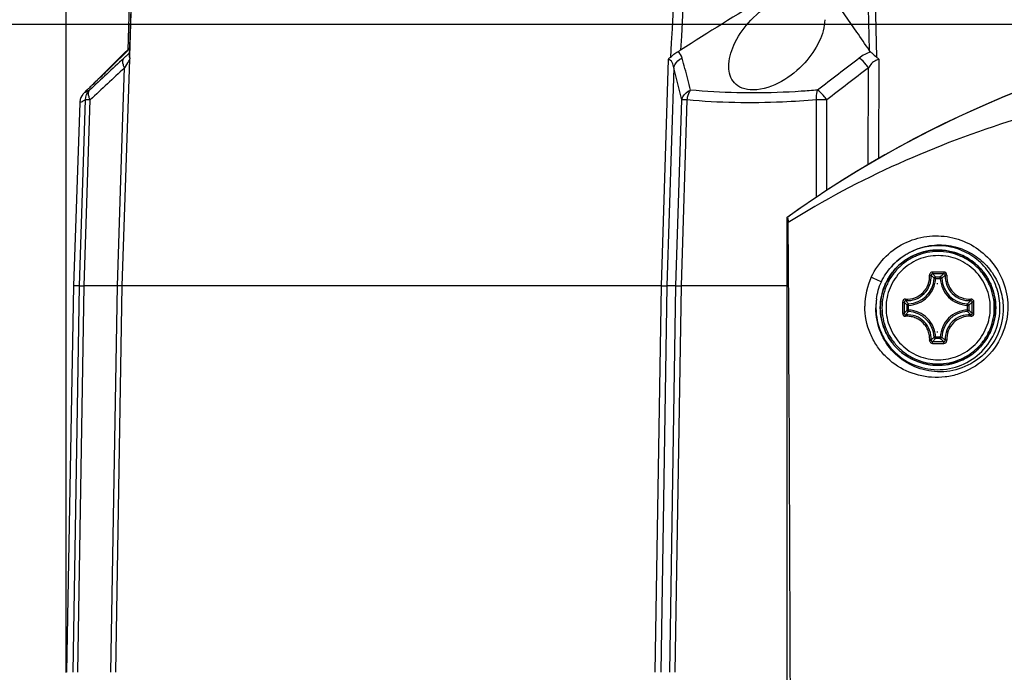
# Model space of a CAD drawing. Header units: millimetres. Extents: x 0 to 420, y 0 to 297.
# Tile 51 of 170: x 74 to 87, y 223 to 232. Entities that reach past the tile are written whole.
import ezdxf

# ---------------------------------------------------------------- set-up
doc = ezdxf.new("R2010")
doc.units = ezdxf.units.MM
doc.header["$LTSCALE"] = 23.1
doc.layers.get('0').update_dxf_attribs({"linetype": 'CONTINUOUS'})
doc.layers.add('DIM_PILOTEES', color=7, linetype='CONTINUOUS')
doc.styles.get("Standard").update_dxf_attribs({"font": 'txt', "width": 0.7})
doc.dimstyles.new('DIMSTYLE_1', dxfattribs={"dimtxt": 2.5, "dimasz": 3.5, "dimexe": 2, "dimexo": 0, "dimtad": 1, "dimdec": 0, "dimlfac": 5, "dimdsep": 46, "dimtxsty": 'Standard', "dimblk": '_FILLED', "dimblk1": '_FILLED', "dimblk2": '_FILLED', "dimcen": 0.09, "dimazin": 2, "dimtp": 0.5, "dimtm": 0.5, "dimtfac": 1, "dimtdec": 0, "dimtofl": 0, "dimtmove": 0, "dimatfit": 3, "dimldrblk": '_FILLED', "dimfxl": 0, "dimtolj": 1, "dimarcsym": 0})
doc.dimstyles.new('DIMSTYLE_5', dxfattribs={"dimtxt": 2.5, "dimasz": 3.5, "dimexe": 2, "dimexo": 0, "dimtad": 1, "dimdec": 0, "dimlfac": 5, "dimdsep": 46, "dimtxsty": 'Standard', "dimblk": '_FILLED', "dimblk1": '_FILLED', "dimblk2": '_FILLED', "dimcen": 0.09, "dimazin": 2, "dimtp": 0.3, "dimtm": 0.3, "dimtfac": 1, "dimtdec": 0, "dimtofl": 0, "dimtmove": 0, "dimatfit": 3, "dimldrblk": '_FILLED', "dimfxl": 0, "dimtolj": 1, "dimarcsym": 0})

# ---------------------------------------------------------------- blocks, each defined once
blk = doc.blocks.new('_FILLED')
at = {"color": 0, "linetype": 'ByBlock'}
blk.add_solid([(0, 0), (-1, 0.1429), (-1, -0.1429)], dxfattribs=at)
blk = doc.blocks.new('*D1')
at = {"layer": 'DIM_PILOTEES', "color": 2, "linetype": 'Continuous'}
for p, q in [((83.928, 250.06), (41.829, 250.06)), ((43.829, 250.06), (43.829, 210.725)), ((43.829, 171.39), (43.829, 210.725)), ((73.803, 171.39), (41.829, 171.39))]:
    blk.add_line(p, q, dxfattribs=at)
at = {"layer": 'DIM_PILOTEES', "color": 2, "linetype": 'Continuous', "xscale": 3.5, "yscale": 3.5, "zscale": 3.5}
for p, rotation in [((43.829, 250.06), 90), ((43.829, 171.39), 270)]:
    blk.add_blockref('_FILLED', p, dxfattribs=dict(at, rotation=rotation))
at = {"layer": 'DIM_PILOTEES', "color": 2, "linetype": 'Continuous', "insert": (40.704, 210.725), "char_height": 2.5, "width": 8.30357, "attachment_point": 2, "rotation": 90, "line_spacing_factor": 0.9}
blk.add_mtext('{\\ftxt;\\W0.0001;\\H0.0001;\\~}{\\ftxt;\\W2.2142857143;\\H2.5; }{\\ftxt;\\W0.0001;\\H0.0001;\\~}', dxfattribs=at)
blk = doc.blocks.new('*D2')
at = {"layer": 'DIM_PILOTEES', "color": 2, "linetype": 'Continuous'}
for p, q in [((81.688, 250.06), (48.889, 250.06)), ((50.889, 250.06), (50.889, 213.255)), ((50.889, 176.45), (50.889, 213.255)), ((75.449, 176.45), (48.889, 176.45))]:
    blk.add_line(p, q, dxfattribs=at)
at = {"layer": 'DIM_PILOTEES', "color": 2, "linetype": 'Continuous', "xscale": 3.5, "yscale": 3.5, "zscale": 3.5}
for p, rotation in [((50.889, 250.06), 90), ((50.889, 176.45), 270)]:
    blk.add_blockref('_FILLED', p, dxfattribs=dict(at, rotation=rotation))
at = {"layer": 'DIM_PILOTEES', "color": 2, "linetype": 'Continuous', "insert": (47.764, 213.255), "char_height": 2.5, "width": 8.57143, "attachment_point": 2, "rotation": 90, "line_spacing_factor": 0.9}
blk.add_mtext('{\\ftxt;\\W0.0001;\\H0.0001;\\~}{\\ftxt;\\W2.2857142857;\\H2.5; }{\\ftxt;\\W0.0001;\\H0.0001;\\~}', dxfattribs=at)
blk = doc.blocks.new('*D5')
at = {"layer": 'DIM_PILOTEES', "color": 2, "linetype": 'Continuous'}
for p, q in [((74.377, 222.95), (74.377, 258.489)), ((110.922, 222.95), (110.922, 258.489)), ((74.377, 256.489), (92.649, 256.489)), ((110.922, 256.489), (92.649, 256.489))]:
    blk.add_line(p, q, dxfattribs=at)
at = {"layer": 'DIM_PILOTEES', "color": 2, "linetype": 'Continuous', "xscale": 3.5, "yscale": 3.5, "zscale": 3.5, "rotation": 180}
blk.add_blockref('_FILLED', (74.377, 256.489), dxfattribs=at)
at = {"layer": 'DIM_PILOTEES', "color": 2, "linetype": 'Continuous', "xscale": 3.5, "yscale": 3.5, "zscale": 3.5}
blk.add_blockref('_FILLED', (110.922, 256.489), dxfattribs=at)
at = {"layer": 'DIM_PILOTEES', "color": 2, "linetype": 'Continuous', "insert": (92.649, 259.614), "char_height": 2.5, "width": 7.76786, "attachment_point": 2, "line_spacing_factor": 0.9}
blk.add_mtext('{\\ftxt;\\W0.0001;\\H0.0001;\\~}{\\ftxt;\\W2.0714285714;\\H2.5; }{\\ftxt;\\W0.0001;\\H0.0001;\\~}', dxfattribs=at)
blk = doc.blocks.new('*D11')
at = {"layer": 'DIM_PILOTEES', "color": 2, "linetype": 'Continuous'}
for p, q in [((83.928, 250.06), (57.79, 250.06)), ((59.79, 250.06), (59.79, 240.947)), ((59.79, 231.834), (59.79, 240.947)), ((90.972, 231.834), (57.79, 231.834))]:
    blk.add_line(p, q, dxfattribs=at)
at = {"layer": 'DIM_PILOTEES', "color": 2, "linetype": 'Continuous', "xscale": 3.5, "yscale": 3.5, "zscale": 3.5}
for p, rotation in [((59.79, 250.06), 90), ((59.79, 231.834), 270)]:
    blk.add_blockref('_FILLED', p, dxfattribs=dict(at, rotation=rotation))
at = {"layer": 'DIM_PILOTEES', "color": 2, "linetype": 'Continuous', "insert": (56.665, 240.947), "char_height": 2.5, "width": 5.08929, "attachment_point": 2, "rotation": 90, "line_spacing_factor": 0.9}
blk.add_mtext('{\\ftxt;\\W0.0001;\\H0.0001;\\~}{\\ftxt;\\W1.3571428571;\\H2.5; }{\\ftxt;\\W0.0001;\\H0.0001;\\~}', dxfattribs=at)

msp = doc.modelspace()

# ---------------------------------------------------------------- linework, layer by layer
at = {"color": 7, "linetype": 'Continuous'}
for p, q in [((75.191, 231.4576), (75.2082, 231.4747)), ((75.2082, 231.4747), (75.2501, 231.5164)), ((75.2498, 231.5047), (75.2205, 231.4757)), ((75.1468, 228.2504), (75.2502, 231.3534)), ((75.2472, 231.386), (75.2477, 231.4018)), ((82.6276, 231.3534), (82.5308, 228.2504)), ((85.5182, 230), (85.5206, 231.3534)), ((75.1561, 230.5695), (75.1784, 231.2391)), ((82.7051, 231.2391), (82.6115, 228.2504)), ((85.3714, 229.9126), (85.3735, 231.2391)), ((74.6226, 230.8962), (74.6628, 230.9364)), ((74.5581, 228.2504), (74.6414, 230.8001)), ((74.6251, 228.2504), (74.7085, 230.8001)), ((82.735, 228.2504), (82.8153, 230.8001)), ((82.8095, 228.2504), (82.8905, 230.8001)), ((84.663, 229.4677), (84.6638, 230.8001)), ((84.8028, 229.5587), (84.8039, 230.8001)), ((74.5636, 230.7609), (74.4759, 228.2504)), ((75.0789, 228.2504), (75.1561, 230.5695)), ((84.2533, 229.1826), (84.2603, 229.1851)), ((84.2533, 229.1826), (84.2533, 208.5504)), ((86.2937, 228.3524), (86.2739, 228.3533)), ((86.2937, 228.3524), (86.3585, 228.3524)), ((86.2938, 228.3723), (86.3586, 228.3723)), ((86.3585, 228.3524), (86.3785, 228.3533)), ((74.4759, 228.2504), (74.3834, 222.9504)), ((74.4718, 222.9504), (74.5581, 228.2504)), ((74.5581, 228.2504), (74.4759, 228.2504)), ((74.5387, 222.9504), (74.6251, 228.2504)), ((75.0789, 228.2504), (74.6251, 228.2504)), ((74.9908, 222.9504), (75.0789, 228.2504)), ((75.0587, 222.9504), (75.1468, 228.2504)), ((82.5308, 228.2504), (75.1468, 228.2504)), ((82.5308, 228.2504), (82.4481, 222.9504)), ((82.6115, 228.2504), (82.5285, 222.9504)), ((82.735, 228.2504), (82.6115, 228.2504)), ((82.6516, 222.9504), (82.735, 228.2504)), ((82.7253, 222.9504), (82.8095, 228.2504)), ((84.2533, 228.2504), (82.8095, 228.2504)), ((85.9241, 227.9828), (85.9044, 227.9828)), ((85.9044, 227.918), (85.9044, 227.9828)), ((85.9241, 227.918), (85.9241, 227.9828)), ((86.728, 227.9828), (86.7481, 227.9828)), ((86.728, 227.9828), (86.728, 227.918)), ((86.7481, 227.9828), (86.7481, 227.918)), ((85.9241, 227.918), (85.9044, 227.918)), ((86.728, 227.918), (86.7481, 227.918)), ((86.2937, 227.5484), (86.2739, 227.5475)), ((86.3585, 227.5484), (86.2937, 227.5484)), ((86.3585, 227.5484), (86.3785, 227.5475)), ((86.3586, 227.5286), (86.2938, 227.5286))]:
    msp.add_line(p, q, dxfattribs=at)
at = {"color": 2, "linetype": 'Continuous'}
for p, q in [((86.3119, 228.2804), (86.3259, 228.2804)), ((86.3119, 227.6204), (86.3259, 227.6204))]:
    msp.add_line(p, q, dxfattribs=at)
at = {"color": 7, "linetype": 'Continuous'}
for points in [[(75.6161, 243.8504), (75.5536, 241.9243), (75.4873, 239.8671), (75.4203, 237.7762), (75.3527, 235.6517), (75.2844, 233.4936), (75.2214, 231.4879)], [(75.6343, 243.8504), (75.5733, 241.9248), (75.5087, 239.868), (75.4434, 237.7773), (75.3774, 235.6526), (75.3108, 233.4941), (75.2467, 231.4018)], [(74.6168, 230.8901), (74.6045, 230.8755), (74.5915, 230.8562), (74.5795, 230.8325), (74.57, 230.8048), (74.5645, 230.7749), (74.5636, 230.7609)]]:
    msp.add_lwpolyline(points, dxfattribs=at)
for centre, radius, start, end in [((6012.1085, -89.2507), 5938.1107, 176.78427782, 176.90472785), ((6137.082, -93.6423), 6063.006, 176.80902312, 176.92608982), ((107.2184, 193.6125), 45.0589, 121.09183, 122.81529), ((63.2559, 216.679), 26.6221, 34.42786, 35.6582), ((92.8065, 217.3513), 14.5991, 97.23415, 125.86421), ((92.81, 217.3513), 14.5991, 97.23413, 125.84733), ((60.1874, 214.5669), 30.3472, 33.87292, 34.44161), ((-5.9806, 313.3309), 115.2913, 314.446005, 314.753461), ((112.8742, 190.5297), 55.5873, 132.71231, 133.37534), ((77.8698, 228.4485), 3.9817, 132.12477, 132.72384), ((74.3621, 231.2927), 0.8902, 3.91224, 4.4902), ((82.8009, 231.2102), 0.2248, 128.57793, 140.42343), ((18.2384, 214.5185), 66.7464, 14.370255, 14.626929), ((122.7928, 181.8142), 62.1749, 127.146269, 127.811228), ((85.3467, 231.1986), 0.2329, 41.67055, 53.56368), ((113.2114, 190.0676), 56.0501, 132.73081, 133.38817), ((13.1299, 213.5445), 71.79, 13.907877, 14.269158), ((123.3904, 181.3313), 62.7381, 127.298027, 127.95481), ((13.578, 213.3226), 71.5578, 14.24817, 14.371764), ((84.7338, 225.7765), 5.024, 89.2008, 90.79919), ((-3982.3026, 208.523), 4066.6303, 359.7540851, 0.2901624), ((86.3269, 227.9504), 0.7905, 117.2917, 242.70811), ((86.3268, 227.9505), 0.7904, 66.74844, 117.29109), ((86.2865, 227.9663), 0.9621, 155.24937, 179.59304), ((85.9062, 228.3704), 0.3681, 272.66162, 357.34056), ((86.3294, 205.6006), 22.8393, 89.99856, 90.19164), ((86.3298, 205.7656), 22.6503, 90.00001, 90.19313), ((86.3298, 205.7846), 22.6313, 89.80679, 90.00001), ((86.3306, 205.6197), 22.8201, 89.80829, 90.00148), ((87.1795, 227.5212), 1.1824, 130.84429, 133.96348), ((86.7462, 228.3704), 0.3681, 182.65943, 267.33838), ((86.3419, 227.9436), 0.8668, 171.62351, 179.54595), ((110.7411, 227.9513), 24.9005, 179.82488, 180.17909), ((110.5582, 227.9505), 24.6938, 179.82294, 180.17716), ((86.6294, 228.6798), 1.0057, 220.48988, 223.86705), ((65.8877, 227.9505), 20.9075, 359.79075, 0.20913), ((65.7369, 227.9512), 21.0825, 359.78886, 0.20721), ((86.6295, 227.221), 1.0058, 136.13297, 139.50999), ((85.9062, 227.5304), 0.3681, 2.65939, 87.33838), ((86.7462, 227.5304), 0.3681, 92.66157, 177.34061), ((86.3294, 250.3003), 22.8392, 269.80837, 270.00145), ((86.3298, 250.1354), 22.6503, 269.80687, 269.99998), ((86.3298, 250.1163), 22.6313, 269.99999, 270.19321), ((86.3306, 250.2811), 22.8201, 269.99854, 270.19172), ((87.1794, 228.3795), 1.1823, 226.0363, 229.15587), ((86.3268, 227.9504), 0.7904, 242.70873, 293.25136)]:
    msp.add_arc(centre, radius, start, end, dxfattribs=at)
for points in [[(75.2477, 231.4018), (75.3744, 235.5514), (75.5032, 239.701), (75.6348, 243.8504)], [(85.0912, 243.8504), (85.1906, 239.7273), (85.2881, 235.6042), (85.3839, 231.481)], [(85.1844, 243.8504), (85.2866, 239.6957), (85.3866, 235.5408), (85.485, 231.386)], [(82.7995, 231.481), (82.7877, 231.4734), (82.7755, 231.4664), (82.763, 231.4601)], [(82.8215, 231.3736), (82.8127, 231.4073), (82.7918, 231.4405), (82.763, 231.4601)], [(85.4024, 231.4601), (85.3473, 231.4394), (85.2953, 231.4091), (85.2484, 231.3736)], [(85.4024, 231.4601), (85.3954, 231.4662), (85.3891, 231.4733), (85.3839, 231.481)], [(75.2467, 231.4018), (75.2465, 231.3965), (75.2466, 231.3912), (75.2472, 231.386)], [(75.2472, 231.386), (75.2481, 231.3781), (75.2489, 231.3703), (75.2495, 231.3624)], [(74.6414, 230.8001), (74.6426, 230.8487), (74.664, 230.8999), (74.6982, 230.9345)], [(85.5503, 228.3059), (85.5847, 228.3809), (85.6332, 228.4499), (85.6877, 228.5119)], [(85.4843, 228.0698), (85.4958, 228.1507), (85.5162, 228.2316), (85.5503, 228.3059)]]:
    msp.add_open_spline(points, degree=3, dxfattribs=at)
for points, knots in [([(83.4583, 231.2525), (83.4566, 231.3547), (83.5217, 231.5779), (83.7266, 231.8787), (83.9814, 232.1017), (84.2338, 232.2222), (84.3736, 232.2557), (84.442, 232.2557)], [0, 0, 0, 0, 0.2033151, 0.4450621, 0.7201247, 0.863884, 1, 1, 1, 1]), ([(84.7744, 231.9), (84.7727, 231.7981), (84.708, 231.5791), (84.5018, 231.2836), (84.1969, 231.0343), (83.9284, 230.9361), (83.7922, 230.9361)], [0, 0, 0, 0, 0.2068687, 0.4485921, 0.7232835, 1, 1, 1, 1]), ([(75.2205, 231.4757), (75.1572, 231.4129), (75.0638, 231.3208), (74.9419, 231.202), (74.8587, 231.1214), (74.7853, 231.051), (74.7323, 230.9999), (74.698, 230.9684), (74.681, 230.9509), (74.6694, 230.9431), (74.665, 230.9361), (74.6632, 230.9361)], [0, 0, 0, 0, 0.3445712, 0.5072632, 0.6584052, 0.7923443, 0.9008502, 0.9423684, 0.9734448, 0.9929322, 1, 1, 1, 1]), ([(75.248, 231.4448), (75.2442, 231.4415), (75.2277, 231.4274), (75.2115, 231.4129), (75.199, 231.4017)], [0, 0, 0, 0, 0.230056, 1, 1, 1, 1]), ([(82.6607, 231.386), (82.6768, 231.3988), (82.7072, 231.4283), (82.7437, 231.4503), (82.763, 231.4601)], [0, 0, 0, 0, 0.4875751, 1, 1, 1, 1]), ([(85.4024, 231.4601), (85.4085, 231.4547), (85.4365, 231.4306), (85.4617, 231.4031), (85.485, 231.386)], [0, 0, 0, 0, 0.2191283, 1, 1, 1, 1]), ([(75.1784, 231.2391), (75.1717, 231.2521), (75.1536, 231.2929), (75.1484, 231.3492), (75.1683, 231.3736)], [0, 0, 0, 0, 0.3168694, 1, 1, 1, 1]), ([(75.2435, 231.3476), (75.2386, 231.3415), (75.2156, 231.306), (75.195, 231.2692), (75.1784, 231.2391)], [0, 0, 0, 0, 0.1846882, 1, 1, 1, 1]), ([(75.2502, 231.3534), (75.2492, 231.3536), (75.2466, 231.3512), (75.2447, 231.3491), (75.2435, 231.3476)], [0, 0, 0, 0, 0.3283557, 1, 1, 1, 1]), ([(82.7051, 231.2391), (82.7023, 231.2647), (82.6948, 231.3027), (82.6652, 231.3451), (82.6399, 231.3536), (82.6276, 231.3534)], [0, 0, 0, 0, 0.5140711, 0.7539857, 1, 1, 1, 1]), ([(82.7051, 231.2391), (82.7077, 231.2531), (82.7275, 231.3112), (82.7791, 231.3547), (82.8215, 231.3736)], [0, 0, 0, 0, 0.2340441, 1, 1, 1, 1]), ([(85.3735, 231.2391), (85.364, 231.253), (85.3274, 231.302), (85.2849, 231.3479), (85.2484, 231.3736)], [0, 0, 0, 0, 0.273031, 1, 1, 1, 1]), ([(85.5206, 231.3534), (85.505, 231.3537), (85.4414, 231.3339), (85.3998, 231.2795), (85.3735, 231.2391)], [0, 0, 0, 0, 0.2445439, 1, 1, 1, 1]), ([(83.7922, 230.9361), (83.7414, 230.9361), (83.6467, 230.9497), (83.4982, 231.0458), (83.4597, 231.175), (83.4583, 231.2525)], [0, 0, 0, 0, 0.2976119, 0.5454904, 1, 1, 1, 1]), ([(90.9166, 231.239), (90.3133, 231.1792), (89.1222, 231.0038), (86.8518, 230.4306), (85.2383, 229.7273), (84.2755, 229.1175)], [0, 0, 0, 0, 0.2590413, 0.5131288, 1, 1, 1, 1]), ([(74.6982, 230.9345), (74.6916, 230.9309), (74.6711, 230.9197), (74.6506, 230.9085), (74.6365, 230.9015)], [0, 0, 0, 0, 0.3246522, 1, 1, 1, 1]), ([(74.7085, 230.8001), (74.7016, 230.8131), (74.6831, 230.8536), (74.6777, 230.9107), (74.6982, 230.9345)], [0, 0, 0, 0, 0.3192865, 1, 1, 1, 1]), ([(82.8153, 230.8001), (82.8179, 230.8141), (82.8384, 230.8728), (82.8913, 230.916), (82.9345, 230.9345)], [0, 0, 0, 0, 0.2332117, 1, 1, 1, 1]), ([(82.8905, 230.8001), (82.8915, 230.8126), (82.8982, 230.8595), (82.915, 230.9056), (82.9345, 230.9345)], [0, 0, 0, 0, 0.2639455, 1, 1, 1, 1]), ([(83.7927, 230.8952), (83.7187, 230.8951), (83.4323, 230.8977), (83.146, 230.9137), (82.9345, 230.9345)], [0, 0, 0, 0, 0.2582088, 1, 1, 1, 1]), ([(84.6758, 230.9345), (84.6006, 230.9282), (84.3068, 230.9062), (84.012, 230.8957), (83.7927, 230.8952)], [0, 0, 0, 0, 0.2558143, 1, 1, 1, 1]), ([(84.6638, 230.8001), (84.663, 230.8125), (84.6619, 230.8575), (84.6663, 230.9032), (84.6758, 230.9345)], [0, 0, 0, 0, 0.2748647, 1, 1, 1, 1]), ([(84.8039, 230.8001), (84.7942, 230.814), (84.7565, 230.8632), (84.713, 230.9092), (84.6758, 230.9345)], [0, 0, 0, 0, 0.273646, 1, 1, 1, 1]), ([(74.6414, 230.8001), (74.6301, 230.794), (74.6116, 230.7845), (74.5846, 230.7692), (74.5746, 230.7665), (74.5635, 230.7592), (74.5636, 230.7609)], [0, 0, 0, 0, 0.4419944, 0.7563043, 0.9421521, 1, 1, 1, 1]), ([(74.6365, 230.9015), (74.6341, 230.9002), (74.632, 230.8989), (74.621, 230.8946), (74.6226, 230.8962)], [0, 0, 0, 0, 0.5478426, 1, 1, 1, 1]), ([(74.7085, 230.8001), (74.7002, 230.8002), (74.6779, 230.8003), (74.6554, 230.8014), (74.6414, 230.8001)], [0, 0, 0, 0, 0.3699502, 1, 1, 1, 1]), ([(82.8905, 230.8001), (82.8816, 230.8002), (82.8566, 230.8004), (82.8315, 230.8011), (82.8153, 230.8001)], [0, 0, 0, 0, 0.3523888, 1, 1, 1, 1]), ([(84.6638, 230.8001), (84.5082, 230.7872), (83.9179, 230.7497), (83.3239, 230.7582), (82.8905, 230.8001)], [0, 0, 0, 0, 0.2638767, 1, 1, 1, 1]), ([(84.2603, 229.1851), (84.2619, 229.1856), (84.2665, 229.1786), (84.2683, 229.1673), (84.2727, 229.1448), (84.2745, 229.1277), (84.2755, 229.1175)], [0, 0, 0, 0, 0.0706593, 0.2539305, 0.563221, 1, 1, 1, 1]), ([(85.4129, 228.3691), (85.4621, 228.4759), (85.5989, 228.6696), (85.8853, 228.8642), (86.2079, 228.949), (86.5311, 228.9265), (86.8276, 228.8049), (87.0727, 228.5939), (87.2405, 228.3083), (87.2824, 228.0867), (87.2838, 227.9746)], [0, 0, 0, 0, 0.1344431, 0.2640424, 0.388169, 0.5086943, 0.6280012, 0.7483757, 0.8718669, 1, 1, 1, 1]), ([(85.6877, 228.5119), (85.7492, 228.5825), (85.8927, 228.7016), (86.1459, 228.8016), (86.4074, 228.8215), (86.658, 228.7668), (86.8822, 228.6437), (87.0648, 228.4587), (87.1888, 228.2215), (87.2199, 228.0417), (87.2211, 227.9504)], [0, 0, 0, 0, 0.1338119, 0.2611173, 0.3834763, 0.5032733, 0.6228309, 0.7442753, 0.8695145, 1, 1, 1, 1]), ([(87.1728, 227.8779), (87.1803, 227.966), (87.1676, 228.1457), (87.0665, 228.3953), (86.8934, 228.6019), (86.6651, 228.7451), (86.4038, 228.8109), (86.1349, 228.793), (85.8847, 228.6934), (85.7461, 228.5783), (85.6877, 228.5119)], [0, 0, 0, 0, 0.1250026, 0.2500047, 0.3750057, 0.5000051, 0.6250033, 0.750001, 0.8749985, 1, 1, 1, 1]), ([(86.3268, 227.1596), (86.2751, 227.1596), (86.1714, 227.1698), (86.0222, 227.2151), (85.8846, 227.2886), (85.7639, 227.3876), (85.665, 227.5082), (85.5914, 227.6458), (85.5461, 227.7951), (85.5308, 227.9504), (85.5461, 228.1057), (85.5914, 228.255), (85.665, 228.3926), (85.7639, 228.5133), (85.8846, 228.6123), (86.0222, 228.6858), (86.1714, 228.7311), (86.2751, 228.7413), (86.3268, 228.7413)], [0, 0, 0, 0, 0.0625008, 0.1249982, 0.1874979, 0.2499977, 0.3124979, 0.3749984, 0.4374991, 0.5, 0.5625009, 0.6250016, 0.6875021, 0.7500023, 0.8125021, 0.8750018, 0.9374992, 1, 1, 1, 1]), ([(86.3289, 228.7205), (86.2786, 228.7205), (86.1777, 228.7106), (86.0324, 228.6665), (85.8984, 228.5949), (85.7809, 228.4986), (85.6845, 228.3811), (85.6129, 228.2471), (85.5687, 228.1017), (85.5538, 227.9504), (85.5687, 227.7992), (85.6129, 227.6538), (85.6845, 227.5198), (85.7809, 227.4023), (85.8984, 227.3059), (86.0324, 227.2343), (86.1777, 227.1903), (86.2786, 227.1803), (86.3289, 227.1803)], [0, 0, 0, 0, 0.062473, 0.1249552, 0.1874497, 0.2499547, 0.3124649, 0.3749759, 0.4374871, 0.4999984, 0.5625098, 0.6250212, 0.6875323, 0.7500425, 0.8125483, 0.8750437, 0.9375266, 1, 1, 1, 1]), ([(86.3295, 228.6646), (86.2828, 228.6646), (86.1893, 228.6554), (86.0545, 228.6146), (85.9302, 228.5482), (85.8213, 228.4588), (85.7319, 228.3498), (85.6654, 228.2256), (85.6245, 228.0907), (85.6107, 227.9504), (85.6245, 227.8102), (85.6654, 227.6753), (85.7319, 227.551), (85.8213, 227.4421), (85.9302, 227.3527), (86.0545, 227.2863), (86.1893, 227.2454), (86.2828, 227.2362), (86.3295, 227.2362)], [0, 0, 0, 0, 0.062473, 0.1249552, 0.1874497, 0.2499547, 0.3124649, 0.3749759, 0.4374871, 0.4999984, 0.5625098, 0.6250212, 0.6875323, 0.7500425, 0.8125483, 0.8750437, 0.9375266, 1, 1, 1, 1]), ([(86.3268, 228.7413), (86.3784, 228.7413), (86.4821, 228.7311), (86.6313, 228.6858), (86.769, 228.6123), (86.8896, 228.5133), (86.9886, 228.3926), (87.0621, 228.255), (87.1074, 228.1057), (87.1227, 227.9504), (87.1074, 227.7951), (87.0621, 227.6458), (86.9886, 227.5082), (86.8896, 227.3876), (86.769, 227.2886), (86.6313, 227.2151), (86.4821, 227.1698), (86.3784, 227.1596), (86.3268, 227.1596)], [0, 0, 0, 0, 0.0625008, 0.1249982, 0.1874979, 0.2499977, 0.3124979, 0.3749984, 0.4374991, 0.5, 0.5625009, 0.6250016, 0.6875021, 0.7500023, 0.8125021, 0.8750018, 0.9374992, 1, 1, 1, 1]), ([(86.3289, 227.1803), (86.3792, 227.1803), (86.4801, 227.1903), (86.6254, 227.2343), (86.7594, 227.3059), (86.8768, 227.4023), (86.9732, 227.5198), (87.0449, 227.6538), (87.089, 227.7992), (87.1039, 227.9504), (87.089, 228.1017), (87.0449, 228.2471), (86.9732, 228.3811), (86.8768, 228.4985), (86.7594, 228.5949), (86.6254, 228.6665), (86.4801, 228.7106), (86.3792, 228.7205), (86.3289, 228.7205)], [0, 0, 0, 0, 0.062473, 0.1249552, 0.1874497, 0.2499547, 0.3124649, 0.3749759, 0.4374871, 0.4999984, 0.5625098, 0.6250212, 0.6875323, 0.7500425, 0.8125483, 0.8750437, 0.9375266, 1, 1, 1, 1]), ([(86.3295, 227.2362), (86.3761, 227.2362), (86.4697, 227.2454), (86.6044, 227.2863), (86.7287, 227.3527), (86.8377, 227.4421), (86.9271, 227.551), (86.9935, 227.6753), (87.0344, 227.8102), (87.0483, 227.9504), (87.0344, 228.0907), (86.9935, 228.2255), (86.9271, 228.3498), (86.8377, 228.4588), (86.7287, 228.5482), (86.6045, 228.6146), (86.4697, 228.6554), (86.3761, 228.6646), (86.3295, 228.6646)], [0, 0, 0, 0, 0.062473, 0.1249552, 0.1874497, 0.2499547, 0.3124649, 0.3749759, 0.4374871, 0.4999984, 0.5625098, 0.6250212, 0.6875323, 0.7500425, 0.8125483, 0.8750437, 0.9375266, 1, 1, 1, 1]), ([(86.6389, 227.2241), (86.7091, 227.2543), (86.8416, 227.3358), (86.9963, 227.5094), (87.0948, 227.7202), (87.1285, 227.9504), (87.0948, 228.1806), (86.9963, 228.3915), (86.8416, 228.5651), (86.7091, 228.6465), (86.6389, 228.6767)], [0, 0, 0, 0, 0.1249983, 0.2499978, 0.3749985, 0.5, 0.6250015, 0.7500022, 0.8750017, 1, 1, 1, 1]), ([(85.4128, 228.3691), (85.4261, 228.363), (85.4719, 228.342), (85.5178, 228.3212), (85.5503, 228.3059)], [0, 0, 0, 0, 0.2883613, 1, 1, 1, 1]), ([(85.8829, 228.0682), (85.9262, 228.0658), (86.0152, 228.0793), (86.1282, 228.1523), (86.2013, 228.2652), (86.2148, 228.3541), (86.2123, 228.3972)], [0, 0, 0, 0, 0.2491277, 0.5003502, 0.7513575, 1, 1, 1, 1]), ([(85.8853, 228.0474), (85.931, 228.0448), (86.025, 228.0591), (86.1443, 228.1363), (86.2214, 228.2555), (86.2356, 228.3494), (86.233, 228.395)], [0, 0, 0, 0, 0.2492518, 0.5003344, 0.7512094, 1, 1, 1, 1]), ([(85.9241, 227.9828), (85.9715, 227.985), (86.0666, 228.0073), (86.1867, 228.0898), (86.2692, 228.2099), (86.2915, 228.305), (86.2937, 228.3524)], [0, 0, 0, 0, 0.2499954, 0.4999939, 0.749996, 1, 1, 1, 1]), ([(86.253, 228.4397), (86.2475, 228.4397), (86.2364, 228.4374), (86.2226, 228.4278), (86.2137, 228.4137), (86.212, 228.4026), (86.2123, 228.3972)], [0, 0, 0, 0, 0.2522505, 0.5033069, 0.7524521, 1, 1, 1, 1]), ([(86.2123, 228.3972), (86.2148, 228.3974), (86.2193, 228.3975), (86.2256, 228.3973), (86.2299, 228.3966), (86.2325, 228.3957), (86.233, 228.395)], [0, 0, 0, 0, 0.3502825, 0.6572996, 0.8813197, 1, 1, 1, 1]), ([(86.2535, 228.4157), (86.2481, 228.4157), (86.237, 228.4114), (86.2327, 228.4002), (86.233, 228.395)], [0, 0, 0, 0, 0.5062688, 1, 1, 1, 1]), ([(86.2739, 228.3533), (86.2707, 228.3569), (86.2574, 228.3711), (86.2436, 228.3849), (86.233, 228.395)], [0, 0, 0, 0, 0.2451774, 1, 1, 1, 1]), ([(86.253, 228.4397), (86.253, 228.4369), (86.253, 228.4316), (86.2531, 228.4245), (86.2533, 228.4193), (86.2533, 228.4166), (86.2535, 228.4157)], [0, 0, 0, 0, 0.3460466, 0.6617227, 0.8929476, 1, 1, 1, 1]), ([(86.2938, 228.3723), (86.2906, 228.376), (86.2775, 228.3908), (86.264, 228.4051), (86.2535, 228.4157)], [0, 0, 0, 0, 0.2446531, 1, 1, 1, 1]), ([(86.2938, 228.3723), (86.2889, 228.3723), (86.2787, 228.3682), (86.2742, 228.3583), (86.2739, 228.3533)], [0, 0, 0, 0, 0.5001369, 1, 1, 1, 1]), ([(86.2937, 228.3524), (86.2937, 228.3569), (86.2938, 228.3635), (86.2936, 228.3702), (86.2938, 228.3723)], [0, 0, 0, 0, 0.6727853, 1, 1, 1, 1]), ([(86.3585, 228.3524), (86.3585, 228.3569), (86.3586, 228.3635), (86.3584, 228.3702), (86.3586, 228.3723)], [0, 0, 0, 0, 0.6727853, 1, 1, 1, 1]), ([(86.3585, 228.3524), (86.3607, 228.305), (86.383, 228.2099), (86.4654, 228.0898), (86.5856, 228.0073), (86.6806, 227.985), (86.728, 227.9828)], [0, 0, 0, 0, 0.250004, 0.500006, 0.7500045, 1, 1, 1, 1]), ([(86.3785, 228.3533), (86.3782, 228.3583), (86.3737, 228.3682), (86.3635, 228.3723), (86.3586, 228.3723)], [0, 0, 0, 0, 0.5001755, 1, 1, 1, 1]), ([(86.3785, 228.3533), (86.3823, 228.3569), (86.3981, 228.3711), (86.4143, 228.3849), (86.4268, 228.395)], [0, 0, 0, 0, 0.245116, 1, 1, 1, 1]), ([(86.4069, 228.4397), (86.407, 228.4369), (86.4069, 228.4316), (86.4069, 228.4245), (86.4065, 228.4193), (86.4065, 228.4165), (86.4061, 228.4157)], [0, 0, 0, 0, 0.3457689, 0.6612354, 0.8924499, 1, 1, 1, 1]), ([(86.4268, 228.395), (86.427, 228.4002), (86.4226, 228.4114), (86.4115, 228.4157), (86.4061, 228.4157)], [0, 0, 0, 0, 0.4935656, 1, 1, 1, 1]), ([(86.4478, 228.3975), (86.4483, 228.4081), (86.4398, 228.4306), (86.4176, 228.4397), (86.4069, 228.4397)], [0, 0, 0, 0, 0.496526, 1, 1, 1, 1]), ([(86.4268, 228.395), (86.4243, 228.3494), (86.4387, 228.2554), (86.5159, 228.1363), (86.635, 228.0591), (86.7289, 228.0448), (86.7745, 228.0474)], [0, 0, 0, 0, 0.249101, 0.5002586, 0.7512593, 1, 1, 1, 1]), ([(86.4478, 228.3972), (86.4453, 228.3974), (86.4407, 228.3975), (86.4344, 228.3973), (86.4299, 228.3965), (86.4273, 228.3957), (86.4268, 228.395)], [0, 0, 0, 0, 0.3464332, 0.6523019, 0.8779002, 1, 1, 1, 1]), ([(86.4478, 228.3975), (86.4466, 228.3759), (86.4487, 228.332), (86.4656, 228.2683), (86.4955, 228.2092), (86.5508, 228.1406), (86.645, 228.0793), (86.7338, 228.0658), (86.777, 228.0682)], [0, 0, 0, 0, 0.1244208, 0.2496404, 0.3754855, 0.5016542, 0.7521002, 1, 1, 1, 1]), ([(74.5582, 228.251), (74.5609, 228.2514), (74.5833, 228.2525), (74.6056, 228.2523), (74.6252, 228.2522)], [0, 0, 0, 0, 0.1236761, 1, 1, 1, 1]), ([(75.1468, 228.2499), (75.1444, 228.2494), (75.1216, 228.2485), (75.099, 228.2485), (75.0788, 228.2487)], [0, 0, 0, 0, 0.1103499, 1, 1, 1, 1]), ([(82.5308, 228.251), (82.5403, 228.251), (82.5672, 228.2512), (82.5941, 228.251), (82.6115, 228.2522)], [0, 0, 0, 0, 0.3530581, 1, 1, 1, 1]), ([(82.7351, 228.2522), (82.7386, 228.2523), (82.7634, 228.2522), (82.7882, 228.2516), (82.8095, 228.251)], [0, 0, 0, 0, 0.1395195, 1, 1, 1, 1]), ([(85.4843, 228.0698), (85.4685, 227.9585), (85.482, 227.7268), (85.6354, 227.4165), (85.8976, 227.1898), (86.2273, 227.0831), (86.5725, 227.1131), (86.8789, 227.2751), (87.0981, 227.5431), (87.1632, 227.7659), (87.1728, 227.8779)], [0, 0, 0, 0, 0.1250016, 0.2500036, 0.3750033, 0.5000013, 0.6249989, 0.7499976, 0.874998, 1, 1, 1, 1]), ([(85.8829, 228.0682), (85.8724, 228.0688), (85.8498, 228.0602), (85.8408, 228.0381), (85.8407, 228.0274)], [0, 0, 0, 0, 0.4967359, 1, 1, 1, 1]), ([(86.8192, 228.0274), (86.8192, 228.0329), (86.8169, 228.0439), (86.8074, 228.0578), (86.7933, 228.0667), (86.7823, 228.0685), (86.777, 228.0682)], [0, 0, 0, 0, 0.2523683, 0.5035698, 0.7527192, 1, 1, 1, 1]), ([(87.2838, 227.9746), (87.2854, 227.8389), (87.2292, 227.5616), (86.9828, 227.2234), (86.6834, 227.0517), (86.4287, 226.9952), (86.1812, 226.9883), (85.883, 227.0643), (85.6335, 227.2407), (85.4815, 227.4285), (85.362, 227.6504), (85.3236, 227.8442), (85.3245, 227.9731)], [0, 0, 0, 0, 0.1327406, 0.2673142, 0.3976273, 0.4603386, 0.5212401, 0.6386434, 0.7544, 0.8133988, 0.8738039, 1, 1, 1, 1]), ([(87.2211, 227.9504), (87.2228, 227.8275), (87.1718, 227.5758), (86.947, 227.2704), (86.6267, 227.0909), (86.2828, 227.0531), (85.9652, 227.1392), (85.7021, 227.3293), (85.5184, 227.6089), (85.4742, 227.8349), (85.4751, 227.9504)], [0, 0, 0, 0, 0.1346546, 0.2715381, 0.4028994, 0.5253766, 0.6413574, 0.7555775, 0.8734491, 1, 1, 1, 1]), ([(85.8407, 228.0274), (85.8435, 228.0274), (85.8488, 228.0274), (85.8559, 228.0274), (85.861, 228.027), (85.8638, 228.027), (85.8646, 228.0268)], [0, 0, 0, 0, 0.3480992, 0.6644427, 0.8948844, 1, 1, 1, 1]), ([(85.8853, 228.0474), (85.8801, 228.0476), (85.8689, 228.0432), (85.8645, 228.0321), (85.8646, 228.0268)], [0, 0, 0, 0, 0.4940675, 1, 1, 1, 1]), ([(85.8832, 228.0682), (85.8831, 228.0657), (85.883, 228.0611), (85.8832, 228.0548), (85.8839, 228.0504), (85.8846, 228.0478), (85.8853, 228.0474)], [0, 0, 0, 0, 0.3490047, 0.6559356, 0.8807549, 1, 1, 1, 1]), ([(85.9233, 228.0027), (85.9201, 228.0063), (85.9071, 228.0208), (85.8945, 228.0358), (85.8853, 228.0474)], [0, 0, 0, 0, 0.2446415, 1, 1, 1, 1]), ([(85.9233, 228.0027), (85.9184, 228.0024), (85.9084, 227.9979), (85.9044, 227.9878), (85.9044, 227.9828)], [0, 0, 0, 0, 0.5001426, 1, 1, 1, 1]), ([(85.9241, 227.9828), (85.9239, 227.9873), (85.9237, 227.9939), (85.9232, 228.0005), (85.9233, 228.0027)], [0, 0, 0, 0, 0.6729481, 1, 1, 1, 1]), ([(86.728, 227.9828), (86.7282, 227.9873), (86.7287, 227.9939), (86.7288, 228.0006), (86.7291, 228.0027)], [0, 0, 0, 0, 0.672622, 1, 1, 1, 1]), ([(86.7291, 228.0027), (86.7329, 228.0063), (86.7484, 228.0208), (86.7634, 228.0358), (86.7745, 228.0474)], [0, 0, 0, 0, 0.2455694, 1, 1, 1, 1]), ([(86.7481, 227.9828), (86.748, 227.9878), (86.744, 227.9979), (86.734, 228.0024), (86.7291, 228.0027)], [0, 0, 0, 0, 0.5001428, 1, 1, 1, 1]), ([(86.7481, 227.9828), (86.752, 227.9863), (86.768, 228.0006), (86.7836, 228.0154), (86.7951, 228.0268)], [0, 0, 0, 0, 0.2450657, 1, 1, 1, 1]), ([(86.7768, 228.0682), (86.777, 228.0657), (86.7771, 228.0611), (86.7768, 228.0548), (86.7761, 228.0504), (86.7752, 228.0478), (86.7745, 228.0474)], [0, 0, 0, 0, 0.3476114, 0.6535206, 0.8783486, 1, 1, 1, 1]), ([(86.7951, 228.0268), (86.7951, 228.0321), (86.7908, 228.0432), (86.7797, 228.0476), (86.7745, 228.0474)], [0, 0, 0, 0, 0.5068009, 1, 1, 1, 1]), ([(86.8192, 228.0274), (86.8164, 228.0274), (86.8111, 228.0274), (86.804, 228.0273), (86.7987, 228.027), (86.7959, 228.027), (86.7951, 228.0268)], [0, 0, 0, 0, 0.343755, 0.6585792, 0.8905697, 1, 1, 1, 1]), ([(85.8407, 227.8735), (85.8435, 227.8734), (85.8488, 227.8735), (85.8559, 227.8735), (85.861, 227.8739), (85.8638, 227.8738), (85.8646, 227.8741)], [0, 0, 0, 0, 0.3481218, 0.6644811, 0.8949194, 1, 1, 1, 1]), ([(85.8407, 227.8735), (85.8408, 227.8628), (85.8498, 227.8406), (85.8724, 227.8321), (85.8829, 227.8327)], [0, 0, 0, 0, 0.5032368, 1, 1, 1, 1]), ([(85.8646, 227.8741), (85.8645, 227.8687), (85.8689, 227.8576), (85.8801, 227.8533), (85.8853, 227.8535)], [0, 0, 0, 0, 0.5059315, 1, 1, 1, 1]), ([(86.2123, 227.5035), (86.2135, 227.5251), (86.2115, 227.569), (86.1948, 227.6327), (86.165, 227.6918), (86.1232, 227.7435), (86.0715, 227.7852), (86.0123, 227.8151), (85.9485, 227.8318), (85.9046, 227.8339), (85.8829, 227.8327)], [0, 0, 0, 0, 0.1239809, 0.248704, 0.374043, 0.4997455, 0.6254877, 0.7509399, 0.8758294, 1, 1, 1, 1]), ([(85.8832, 227.8327), (85.8831, 227.8352), (85.8829, 227.8398), (85.8832, 227.8461), (85.8839, 227.8504), (85.8846, 227.853), (85.8853, 227.8535)], [0, 0, 0, 0, 0.3489447, 0.6558421, 0.8806746, 1, 1, 1, 1]), ([(85.9233, 227.8982), (85.9201, 227.8946), (85.9071, 227.88), (85.8945, 227.8651), (85.8853, 227.8535)], [0, 0, 0, 0, 0.2446423, 1, 1, 1, 1]), ([(86.233, 227.5058), (86.2356, 227.5515), (86.2214, 227.6454), (86.1443, 227.7646), (86.025, 227.8418), (85.931, 227.8561), (85.8853, 227.8535)], [0, 0, 0, 0, 0.2488634, 0.4997552, 0.7507945, 1, 1, 1, 1]), ([(85.9044, 227.918), (85.9044, 227.9131), (85.9084, 227.9029), (85.9184, 227.8984), (85.9233, 227.8982)], [0, 0, 0, 0, 0.4998574, 1, 1, 1, 1]), ([(85.9241, 227.918), (85.9239, 227.9136), (85.9237, 227.9069), (85.9232, 227.9003), (85.9233, 227.8982)], [0, 0, 0, 0, 0.6729481, 1, 1, 1, 1]), ([(86.2937, 227.5484), (86.2915, 227.5959), (86.2692, 227.6909), (86.1867, 227.8111), (86.0666, 227.8935), (85.9715, 227.9158), (85.9241, 227.918)], [0, 0, 0, 0, 0.2500039, 0.5000059, 0.7500045, 1, 1, 1, 1]), ([(86.728, 227.918), (86.6806, 227.9158), (86.5856, 227.8935), (86.4654, 227.8111), (86.383, 227.6909), (86.3607, 227.5959), (86.3585, 227.5484)], [0, 0, 0, 0, 0.2499954, 0.499994, 0.749996, 1, 1, 1, 1]), ([(86.7745, 227.8535), (86.7289, 227.8561), (86.635, 227.8418), (86.5159, 227.7645), (86.4387, 227.6454), (86.4243, 227.5515), (86.4268, 227.5058)], [0, 0, 0, 0, 0.2487855, 0.4998297, 0.7509704, 1, 1, 1, 1]), ([(86.7771, 227.8327), (86.734, 227.8351), (86.6451, 227.8216), (86.5324, 227.7485), (86.4592, 227.6357), (86.4454, 227.5468), (86.4478, 227.5036)], [0, 0, 0, 0, 0.2486305, 0.4998114, 0.7511022, 1, 1, 1, 1]), ([(86.728, 227.918), (86.7282, 227.9136), (86.7287, 227.907), (86.7288, 227.9003), (86.7291, 227.8982)], [0, 0, 0, 0, 0.6726666, 1, 1, 1, 1]), ([(86.7291, 227.8982), (86.734, 227.8984), (86.744, 227.903), (86.748, 227.9131), (86.7481, 227.918)], [0, 0, 0, 0, 0.4998443, 1, 1, 1, 1]), ([(86.7291, 227.8982), (86.7329, 227.8946), (86.7484, 227.8801), (86.7634, 227.8651), (86.7745, 227.8535)], [0, 0, 0, 0, 0.2455663, 1, 1, 1, 1]), ([(86.7481, 227.918), (86.752, 227.9145), (86.768, 227.9003), (86.7836, 227.8855), (86.7951, 227.8741)], [0, 0, 0, 0, 0.2450646, 1, 1, 1, 1]), ([(86.7745, 227.8535), (86.7797, 227.8533), (86.7908, 227.8577), (86.7951, 227.8687), (86.7951, 227.8741)], [0, 0, 0, 0, 0.4931982, 1, 1, 1, 1]), ([(86.7768, 227.8327), (86.777, 227.8352), (86.7771, 227.8398), (86.7768, 227.8461), (86.7761, 227.8505), (86.7752, 227.8531), (86.7745, 227.8535)], [0, 0, 0, 0, 0.3476752, 0.6536194, 0.8784331, 1, 1, 1, 1]), ([(86.7771, 227.8327), (86.7876, 227.8321), (86.8102, 227.8407), (86.8192, 227.8628), (86.8192, 227.8735)], [0, 0, 0, 0, 0.4961434, 1, 1, 1, 1]), ([(86.8192, 227.8735), (86.8164, 227.8734), (86.8111, 227.8734), (86.804, 227.8735), (86.7987, 227.8738), (86.7959, 227.8739), (86.7951, 227.8741)], [0, 0, 0, 0, 0.3437344, 0.6585438, 0.8905374, 1, 1, 1, 1]), ([(86.2739, 227.5475), (86.2707, 227.544), (86.2574, 227.5298), (86.2436, 227.5159), (86.233, 227.5058)], [0, 0, 0, 0, 0.245174, 1, 1, 1, 1]), ([(86.2739, 227.5475), (86.2742, 227.5426), (86.2787, 227.5326), (86.2889, 227.5286), (86.2938, 227.5286)], [0, 0, 0, 0, 0.4998503, 1, 1, 1, 1]), ([(86.2937, 227.5484), (86.2937, 227.544), (86.2938, 227.5374), (86.2936, 227.5307), (86.2938, 227.5286)], [0, 0, 0, 0, 0.6728072, 1, 1, 1, 1]), ([(86.3585, 227.5484), (86.3585, 227.544), (86.3586, 227.5374), (86.3584, 227.5307), (86.3586, 227.5286)], [0, 0, 0, 0, 0.6727853, 1, 1, 1, 1]), ([(86.3586, 227.5286), (86.3635, 227.5286), (86.3737, 227.5326), (86.3782, 227.5426), (86.3785, 227.5475)], [0, 0, 0, 0, 0.4998245, 1, 1, 1, 1]), ([(86.3785, 227.5475), (86.3823, 227.544), (86.3981, 227.5298), (86.4143, 227.5159), (86.4268, 227.5058)], [0, 0, 0, 0, 0.2451148, 1, 1, 1, 1]), ([(86.2123, 227.5035), (86.212, 227.4981), (86.2137, 227.4871), (86.2227, 227.473), (86.2365, 227.4635), (86.2475, 227.4612), (86.253, 227.4612)], [0, 0, 0, 0, 0.2475317, 0.4966951, 0.7477625, 1, 1, 1, 1]), ([(86.2123, 227.5036), (86.2148, 227.5035), (86.2193, 227.5033), (86.2256, 227.5036), (86.2299, 227.5043), (86.2325, 227.5051), (86.233, 227.5058)], [0, 0, 0, 0, 0.3502888, 0.6573176, 0.8813267, 1, 1, 1, 1]), ([(86.233, 227.5058), (86.2327, 227.5006), (86.237, 227.4894), (86.2481, 227.4851), (86.2535, 227.4851)], [0, 0, 0, 0, 0.4937302, 1, 1, 1, 1]), ([(86.253, 227.4612), (86.253, 227.4639), (86.253, 227.4692), (86.2531, 227.4764), (86.2533, 227.4816), (86.2533, 227.4843), (86.2535, 227.4851)], [0, 0, 0, 0, 0.3460467, 0.6617227, 0.8929476, 1, 1, 1, 1]), ([(86.2938, 227.5286), (86.2906, 227.5249), (86.2775, 227.5101), (86.264, 227.4957), (86.2535, 227.4851)], [0, 0, 0, 0, 0.244652, 1, 1, 1, 1]), ([(86.4061, 227.4851), (86.4115, 227.4851), (86.4226, 227.4894), (86.427, 227.5006), (86.4268, 227.5058)], [0, 0, 0, 0, 0.5064334, 1, 1, 1, 1]), ([(86.4069, 227.4612), (86.407, 227.4639), (86.4069, 227.4692), (86.4069, 227.4764), (86.4065, 227.4816), (86.4065, 227.4843), (86.4061, 227.4851)], [0, 0, 0, 0, 0.3457691, 0.6612357, 0.8924502, 1, 1, 1, 1]), ([(86.4069, 227.4612), (86.4124, 227.4612), (86.4235, 227.4635), (86.4374, 227.4731), (86.4463, 227.4872), (86.4481, 227.4982), (86.4478, 227.5036)], [0, 0, 0, 0, 0.2520833, 0.5032388, 0.7525241, 1, 1, 1, 1]), ([(86.4478, 227.5036), (86.4453, 227.5035), (86.4407, 227.5033), (86.4344, 227.5036), (86.4299, 227.5043), (86.4273, 227.5051), (86.4268, 227.5058)], [0, 0, 0, 0, 0.3464296, 0.6522884, 0.8778964, 1, 1, 1, 1])]:
    msp.add_open_spline(points, degree=3, knots=knots, dxfattribs=at)

# ---------------------------------------------------------------- dimensions: what is measured, and where the dimension line sits
at = {"layer": 'DIM_PILOTEES', "color": 2, "linetype": 'Continuous'}
dim = msp.add_linear_dim(base=(110.9215, 256.489), p1=(74.3772, 222.9504), p2=(110.9215, 222.9504), text='{\\ftxt;\\W0.0001;\\H0.0001;\\~}{\\ftxt;\\W2.0714285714;\\H2.5; }{\\ftxt;\\W0.0001;\\H0.0001;\\~}', dimstyle='DIMSTYLE_1', dxfattribs=at)
dim.commit()
dim.dimension.update_dxf_attribs({"geometry": '*D5', "text_midpoint": (92.2922, 256.489), "dimtype": 160})
for base, p1, p2, angle, text, dimstyle, picture, middle in [((43.8293, 171.3904), (83.9276, 250.0604), (73.8032, 171.3904), 270, '{\\ftxt;\\W0.0001;\\H0.0001;\\~}{\\ftxt;\\W2.2142857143;\\H2.5; }{\\ftxt;\\W0.0001;\\H0.0001;\\~}', 'DIMSTYLE_1', '*D1', (43.8293, 210.3683)), ((50.8891, 250.0604), (75.4494, 176.4504), (81.6884, 250.0604), 90, '{\\ftxt;\\W0.0001;\\H0.0001;\\~}{\\ftxt;\\W2.2857142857;\\H2.5; }{\\ftxt;\\W0.0001;\\H0.0001;\\~}', 'DIMSTYLE_1', '*D2', (50.8891, 212.8983)), ((59.7903, 231.8342), (83.9276, 250.0604), (90.9716, 231.8342), 270, '{\\ftxt;\\W0.0001;\\H0.0001;\\~}{\\ftxt;\\W1.3571428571;\\H2.5; }{\\ftxt;\\W0.0001;\\H0.0001;\\~}', 'DIMSTYLE_5', '*D11', (59.7903, 240.5902))]:
    dim = msp.add_linear_dim(base=base, p1=p1, p2=p2, angle=angle, text=text, dimstyle=dimstyle, dxfattribs=at)
    dim.commit()
    dim.dimension.update_dxf_attribs({"geometry": picture, "text_midpoint": middle, "dimtype": 160})

doc.saveas('drawing.dxf')
